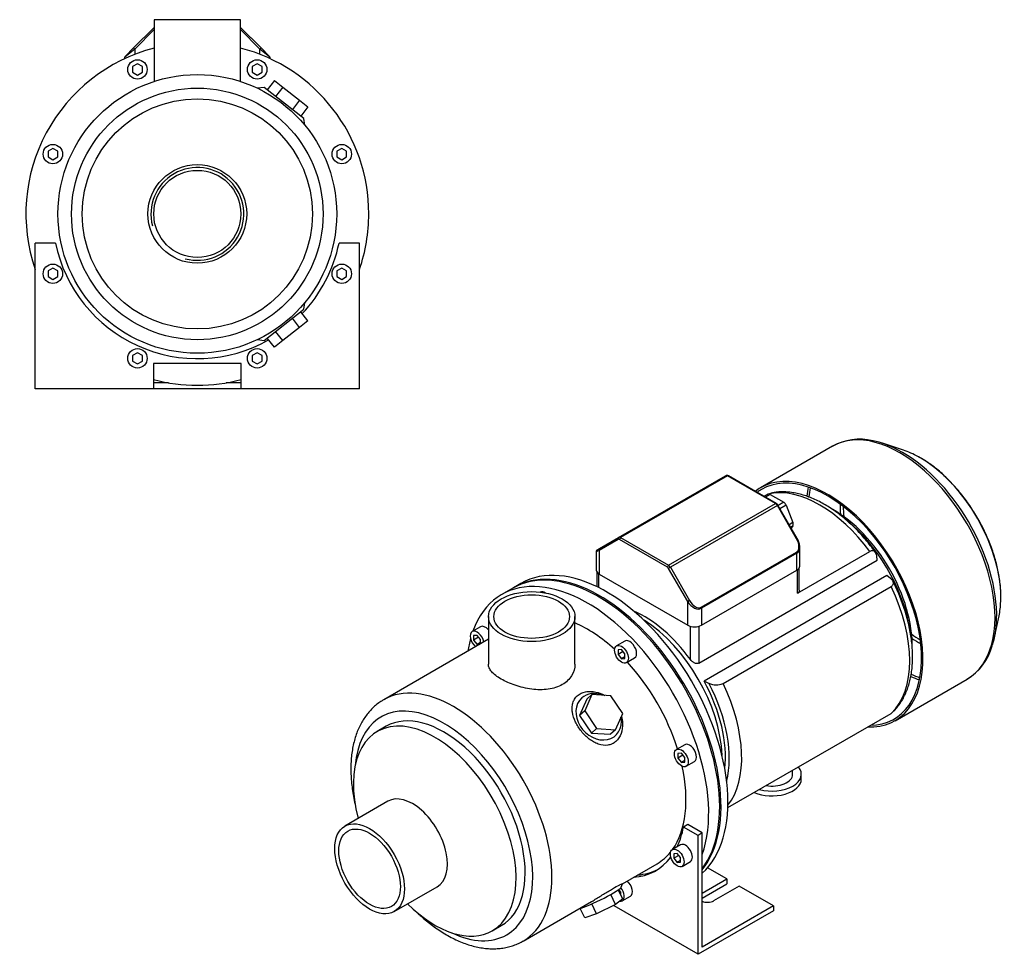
# Model space of a CAD drawing. Header units: millimetres. Extents: x 185 to 1175, y 16 to 771.
# Tile 2 of 2: x 668 to 1175, y 16 to 497. Entities that reach past the tile are written whole.
import ezdxf

# ---------------------------------------------------------------- set-up
doc = ezdxf.new("R2010")
doc.units = ezdxf.units.MM
for name, color, linetype in [('BASETTA_MEC_71_T', 7, 'Continuous'), ('CARCASSA_MEC_71-', 7, 'Continuous'), ('COPRIVENTOLA_MEC', 7, 'Continuous'), ('CORPO_MH_9_[2-3]', 7, 'Continuous'), ('FLANGIA_MOTORE_T', 7, 'Continuous'), ('PIEDINO_MEC_71_I', 7, 'Continuous'), ('STAFFA_3-5-9_INT', 7, 'Continuous'), ('螺栓_：_六角头_-_M20.0', 7, 'Continuous')]:
    doc.layers.add(name, color=color, linetype=linetype)

# ---------------------------------------------------------------- blocks, each defined once
blk = doc.blocks.new('SE')
at = {"layer": 'BASETTA_MEC_71_T', "color": 7, "linetype": 'Continuous'}
for p, q in [((976.31, 230.72), (1031.39, 262.52)), ((1032.39, 262.42), (977.31, 230.62)), ((1057.03, 248.2), (1032.39, 262.42)), ((1057.43, 248.24), (1032.79, 262.46)), ((1001.95, 216.39), (1057.03, 248.2)), ((1058.03, 247.14), (1002.95, 215.34)), ((1058.33, 247.31), (1058.03, 247.14)), ((1067.92, 230.02), (1058.03, 247.14)), ((1068.21, 230.19), (1058.33, 247.31)), ((976.15, 229.7), (966.26, 223.99)), ((966.43, 225.01), (976.31, 230.72)), ((1001.38, 215.41), (976.75, 229.64)), ((977.31, 230.62), (1001.95, 216.39)), ((1067.92, 230.02), (1068.21, 230.19)), ((964.8, 223.61), (964.8, 213.89)), ((965.2, 224.3), (966.43, 225.01)), ((966.26, 223.99), (966.26, 211.85)), ((1018.77, 194.79), (1067.92, 223.16)), ((1069.55, 215.93), (1069.55, 225.65)), ((1068.08, 222.6), (1018.94, 194.23)), ((1068.08, 213.89), (1068.08, 222.6)), ((1002.95, 215.34), (1001.98, 214.78)), ((1011.87, 197.66), (1001.98, 214.78)), ((1002.95, 215.34), (1012.83, 198.22)), ((1018.94, 185.52), (1068.08, 213.89)), ((966.26, 211.85), (1011.87, 185.52)), ((1012.83, 198.22), (1011.87, 197.66)), ((1011.87, 185.52), (1011.87, 197.66)), ((1018.94, 194.23), (1018.94, 185.52))]:
    blk.add_line(p, q, dxfattribs=at)
for centre, radius, start, end in [((1032.04, 261.3), 1.38, 57.1591, 117.979), ((1056.1, 246.05), 2.56, 29.3779, 58.5192), ((1060.02, 225.29), 9.54, 5.3585, 30.8698), ((965.6, 223.61), 0.8, 120, 177.7538)]:
    blk.add_arc(centre, radius, start, end, dxfattribs=at)
for centre, major_axis, ratio, start_param, end_param in [((1032.39, 260.79), (1, -1.73), 0.57735, 2.356194, 3.141593), ((1032.39, 261.77), (-0.4, -0.693), 0.57735, 3.141593, 3.926991), ((1057.03, 247.54), (-0.4, -0.693), 0.57735, 3.157534, 3.926991), ((1057.03, 246.56), (1, -1.73), 0.57735, 1.570796, 2.356194), ((976.71, 230.02), (-0.4, 0.693), 0.816497, 0, 1.570796), ((976.75, 228.66), (0.6, -1.04), 0.57735, 2.356194, 3.141593), ((977.31, 228.98), (-1, 1.73), 0.57735, 5.497787, 6.283185), ((977.31, 229.96), (0.4, 0.693), 0.57735, 0.785398, 2.356194), ((1064.95, 228.3), (2.97, -5.14), 0.57735, 0, 1.570796), ((969.8, 226.03), (5, 2.44), 0.074688, 3.102376, 3.890534), ((966.83, 224.32), (0.4, -0.693), 0.816497, 3.141593, 4.712389), ((1067.52, 222.93), (-0.4, 0.693), 0.57735, 3.926991, 4.712389), ((1064.55, 228.07), (-3.71, 5.36), 0.624963, 3.090017, 3.875415), ((1064.55, 228.07), (-3.71, 5.36), 0.624963, 3.875415, 3.964846), ((969.8, 213.89), (5, 0), 0.57735, 3.141593, 3.926991), ((1001.95, 215.74), (0.4, 0.693), 0.57735, 0.785398, 2.356194), ((1001.38, 214.43), (0.6, -1.04), 0.57735, 1.570796, 2.356194), ((1001.95, 214.76), (-1, 1.73), 0.57735, 4.712389, 5.497787), ((1064.55, 215.93), (-5, 0), 0.57735, 2.356194, 3.141593), ((1015.8, 199.93), (-2.97, 5.14), 0.57735, 1.570796, 3.141593), ((1015.4, 199.7), (3.71, -5.36), 0.624963, 4.660813, 6.231609), ((1018.37, 194.56), (-0.4, 0.693), 0.57735, 3.926991, 4.712389), ((1015.4, 187.56), (5, 0), 0.57735, 3.926991, 5.497787)]:
    blk.add_ellipse(centre, major_axis=major_axis, ratio=ratio, start_param=start_param, end_param=end_param, dxfattribs=at)
at = {"layer": 'CARCASSA_MEC_71-', "color": 7, "linetype": 'Continuous'}
for p, q in [((1053.67, 253.04), (1054.05, 253.26)), ((1068.44, 201.96), (1105.67, 223.46)), ((1017.53, 166.01), (1109.45, 219.08)), ((1109.45, 219.08), (1109.15, 221.34)), ((965.03, 213.02), (965.03, 205.38)), ((1068.44, 201.96), (1068.44, 214.12)), ((1069.32, 203.67), (1069.32, 215.06)), ((965.91, 212.08), (965.91, 204.95)), ((1114.31, 211.09), (1020.26, 156.79)), ((1116.25, 209.62), (1114.31, 211.09)), ((1030.05, 155.5), (1116.54, 205.44)), ((1013.28, 167.81), (1013.28, 184.95)), ((1017.53, 184.95), (1017.53, 166.01)), ((1032.5, 91.6), (1116.54, 140.12))]:
    blk.add_line(p, q, dxfattribs=at)
for centre, radius, start, end in [((1384.51, 975.65), 896.22, 246.01969, 246.19709), ((1026.6, 163.57), 8.77, 244.2802, 293.1217)]:
    blk.add_arc(centre, radius, start, end, dxfattribs=at)
for centre, major_axis, start_param, end_param in [((1079.86, 193.95), (-32.75, 56.72), 4.906715, 6.08886), ((1087.18, 198.17), (-28.5, 49.36), 3.910522, 5.513979), ((1085.41, 197.15), (-29.5, 51.1), 4.139457, 5.318885), ((1079.86, 193.95), (32.75, -56.72), 0.12847, 1.442326), ((989.59, 141.84), (-29.5, 51.1), 4.89396, 5.628445), ((987.83, 140.81), (-29.5, 51.1), 3.963975, 5.460802), ((989.59, 141.84), (29.5, -51.1), 0.654741, 1.53039), ((989.89, 142.01), (30.68, -53.15), 0.533232, 1.495358), ((993.37, 144.02), (32.75, -56.72), 0.222172, 1.442326)]:
    blk.add_ellipse(centre, major_axis=major_axis, ratio=0.57735, start_param=start_param, end_param=end_param, dxfattribs=at)
for points, knots in [([(1054.05, 253.26), (1054.28, 253.39), (1054.51, 253.49), (1054.81, 253.58), (1054.9, 253.61), (1054.98, 253.62)], [0, 0, 0, 0, 0.125, 0.125, 0.1734531, 0.1734531, 0.1734531, 0.1734531]), ([(1108.55, 223.04), (1108.5, 223.11), (1107.72, 224.22), (1105.97, 226.52), (1103.44, 229.63), (1100.78, 232.64), (1098.04, 235.49), (1095.23, 238.17), (1092.35, 240.69), (1089.42, 243.02), (1086.44, 245.15), (1083.43, 247.09), (1080.39, 248.81), (1077.34, 250.31), (1074.29, 251.57), (1071.25, 252.6), (1068.23, 253.38), (1065.26, 253.91), (1062.33, 254.18), (1059.5, 254.2), (1056.99, 254), (1055.62, 253.72), (1054.98, 253.59)], [0, 0, 0, 0, 0.002783, 0.056143, 0.109538, 0.162977, 0.216468, 0.270022, 0.323645, 0.377344, 0.431121, 0.484973, 0.538891, 0.592855, 0.646816, 0.700713, 0.754462, 0.807965, 0.861111, 0.913792, 0.965929, 1, 1, 1, 1]), ([(1109.15, 221.34), (1109.09, 221.83), (1108.97, 222.26), (1108.7, 222.82), (1108.59, 222.99), (1108.35, 223.3), (1108.22, 223.43), (1107.91, 223.64), (1107.75, 223.73), (1107.39, 223.84), (1107.19, 223.87), (1106.79, 223.86), (1106.57, 223.83), (1106.13, 223.69), (1105.9, 223.59), (1105.67, 223.46)], [0, 0, 0, 0, 0.25, 0.25, 0.375, 0.375, 0.5, 0.5, 0.625, 0.625, 0.75, 0.75, 0.875, 0.875, 1, 1, 1, 1]), ([(1116.54, 205.44), (1116.77, 205.57), (1116.98, 205.72), (1117.31, 206.05), (1117.45, 206.23), (1117.65, 206.59), (1117.71, 206.78), (1117.77, 207.16), (1117.77, 207.35), (1117.71, 207.73), (1117.65, 207.92), (1117.49, 208.28), (1117.38, 208.46), (1117.12, 208.81), (1116.98, 208.98), (1116.64, 209.31), (1116.46, 209.47), (1116.25, 209.62)], [0, 0, 0, 0, 0.125, 0.125, 0.25, 0.25, 0.375, 0.375, 0.5, 0.5, 0.625, 0.625, 0.75, 0.75, 0.875, 0.875, 1, 1, 1, 1]), ([(1117.05, 140.52), (1117.46, 140.88), (1118.4, 141.73), (1119.92, 143.48), (1121.49, 145.63), (1122.91, 148), (1124.16, 150.55), (1125.22, 153.28), (1126.1, 156.19), (1126.79, 159.24), (1127.28, 162.44), (1127.58, 165.77), (1127.68, 169.21), (1127.58, 172.75), (1127.29, 176.37), (1126.8, 180.05), (1126.13, 183.79), (1125.28, 187.55), (1124.24, 191.35), (1123.03, 195.14), (1121.65, 198.94), (1120.12, 202.68), (1118.68, 205.87), (1117.82, 207.58), (1117.48, 208.24)], [0, 0, 0, 0, 0.02568, 0.07088, 0.11643, 0.162421, 0.208893, 0.255838, 0.303208, 0.350925, 0.398901, 0.447051, 0.495301, 0.543592, 0.591873, 0.640121, 0.688323, 0.736474, 0.784572, 0.832622, 0.880629, 0.9286, 0.976544, 1, 1, 1, 1]), ([(1069.32, 203.66), (1069.32, 203.51), (1069.3, 203.37), (1069.25, 203.05), (1069.2, 202.88), (1069.05, 202.56), (1068.96, 202.42), (1068.73, 202.16), (1068.59, 202.05), (1068.44, 201.96)], [0.5263489, 0.5263489, 0.5263489, 0.5263489, 0.625, 0.625, 0.75, 0.75, 0.875, 0.875, 1, 1, 1, 1]), ([(1017.53, 166.01), (1017.37, 165.92), (1017.2, 165.85), (1016.83, 165.78), (1016.64, 165.77), (1016.24, 165.8), (1016.04, 165.84), (1015.65, 165.95), (1015.45, 166.03), (1015.06, 166.22), (1014.88, 166.33), (1014.51, 166.57), (1014.34, 166.7), (1013.84, 167.13), (1013.54, 167.46), (1013.28, 167.81)], [0, 0, 0, 0, 0.125, 0.125, 0.25, 0.25, 0.375, 0.375, 0.5, 0.5, 0.625, 0.625, 0.75, 0.75, 1, 1, 1, 1])]:
    blk.add_open_spline(points, degree=3, knots=knots, dxfattribs=at)
blk.add_open_spline([(1117.1, 140.52), (1116.94, 140.38), (1116.75, 140.24), (1116.54, 140.12)], degree=3, dxfattribs=at)
at = {"layer": 'COPRIVENTOLA_MEC', "color": 7, "linetype": 'Continuous'}
for p, q in [((1122.88, 275.67), (1112.19, 279.18)), ((1086.48, 277.73), (1049.37, 256.31)), ((1169.84, 179.33), (1172.14, 190.35)), ((1118.62, 136.36), (1155.73, 157.79))]:
    blk.add_line(p, q, dxfattribs=at)
for centre, radius, start, end in [((1100.41, 252.53), 28.76, 76.5389, 119.409), ((1140.7, 182.62), 28.99, 300.9256, 344.5783)]:
    blk.add_arc(centre, radius, start, end, dxfattribs=at)
for centre, major_axis, start_param, end_param in [((1121.1, 217.76), (34.63, -59.97), 0, 3.141593), ((1122.4, 218.51), (-34.32, 59.44), 5.549144, 5.814421), ((1122.4, 218.51), (-34.32, 59.44), 3.894172, 5.549144), ((1131.6, 223.82), (29.32, -50.78), -3.903529, -3.715101), ((1131.6, 223.82), (29.32, -50.78), 0.741383, 2.379657), ((1083.99, 196.34), (-34.62, 59.97), 2.787766, 6.283185), ((1083.99, 196.34), (-34.12, 59.11), 2.829842, 6.283185), ((1083.99, 196.34), (-34.62, 59.97), 0, 0.082197), ((1083.99, 196.34), (-34.12, 59.11), 0, 0.069709), ((1121.1, 217.76), (-34.12, 59.11), 0.574885, 0.668933), ((1121.96, 218.26), (33.92, -58.75), 3.729094, 3.822725), ((1131.17, 223.57), (-28.92, 50.1), 0.76893, 0.878976), ((1131.72, 223.89), (28.13, -48.72), 3.930223, 4.041802), ((1131.6, 223.82), (29.32, -50.78), 0.573508, 0.741383), ((1122.4, 218.51), (-34.32, 59.44), 3.624077, 3.894172), ((1131.72, 223.89), (28.13, -48.72), -0.900209, -0.78863), ((1131.17, 223.57), (-28.92, 50.1), -4.020569, -3.910523), ((1121.1, 217.76), (-34.12, 59.11), -3.809738, -3.716477), ((1121.96, 218.26), (33.92, -58.75), -0.681711, -0.587501)]:
    blk.add_ellipse(centre, major_axis=major_axis, ratio=0.57735, start_param=start_param, end_param=end_param, dxfattribs=at)
blk.add_open_spline([(1173.04, 198), (1173.05, 198.15), (1173.12, 199.28), (1173.09, 201.71), (1172.92, 205.05), (1172.53, 208.51), (1171.97, 212.02), (1171.22, 215.58), (1170.29, 219.17), (1169.19, 222.78), (1167.92, 226.38), (1166.48, 229.97), (1164.89, 233.53), (1163.14, 237.04), (1161.26, 240.49), (1159.24, 243.86), (1157.09, 247.15), (1154.83, 250.33), (1152.46, 253.39), (1149.99, 256.33), (1147.44, 259.11), (1144.81, 261.74), (1142.12, 264.21), (1139.37, 266.49), (1136.57, 268.59), (1133.77, 270.45), (1131.78, 271.68), (1130.85, 272.15), (1130.83, 272.16)], degree=3, knots=[0, 0, 0, 0, 0.005404, 0.046912, 0.088424, 0.129919, 0.171389, 0.212827, 0.254233, 0.29561, 0.33696, 0.378288, 0.419598, 0.460896, 0.502187, 0.543476, 0.58477, 0.626071, 0.667386, 0.70872, 0.75008, 0.791469, 0.832894, 0.874357, 0.915863, 0.957411, 0.998997, 1, 1, 1, 1], dxfattribs=at)
at = {"layer": 'CORPO_MH_9_[2-3]', "color": 7, "linetype": 'Continuous'}
for p, q in [((921.78, 204.59), (916.12, 201.32)), ((909.29, 189.97), (909.29, 165.47)), ((953.79, 165.47), (953.79, 189.97)), ((905.16, 184.74), (900.92, 182.29)), ((909.29, 178.32), (855.36, 147.19)), ((903.42, 180.32), (901.65, 180.16)), ((901.65, 180.16), (901.65, 177.8)), ((904.24, 179.3), (901.65, 177.8)), ((901.65, 177.8), (903.42, 175.6)), ((905.19, 178.12), (903.42, 180.32)), ((905.19, 175.95), (905.19, 178.12)), ((905.19, 176.62), (903.42, 175.6)), ((903.42, 175.6), (904.79, 175.72)), ((979.53, 177.37), (975.29, 174.92)), ((977.79, 172.95), (976.02, 172.79)), ((976.02, 172.79), (976.02, 170.43)), ((979.56, 170.75), (977.79, 172.95)), ((978.61, 171.93), (976.02, 170.43)), ((976.02, 170.43), (977.79, 168.23)), ((979.56, 169.26), (977.79, 168.23)), ((977.79, 168.23), (979.56, 168.39)), ((979.56, 168.39), (979.56, 170.75)), ((980.29, 166.26), (984.53, 168.71)), ((959.89, 147.46), (956.23, 139.06)), ((962.5, 149.81), (958.84, 141.41)), ((962.5, 149.81), (959.89, 147.46)), ((972.28, 149.17), (962.5, 149.81)), ((978.39, 140.13), (972.28, 149.17)), ((958.84, 141.41), (956.23, 139.06)), ((956.23, 139.06), (962.34, 130.02)), ((958.84, 141.41), (964.95, 132.37)), ((974.73, 131.73), (978.39, 140.13)), ((856.66, 133.5), (852.03, 130.83)), ((964.95, 132.37), (962.34, 130.02)), ((964.95, 132.37), (974.73, 131.73)), ((962.34, 130.02), (972.11, 129.37)), ((974.73, 131.73), (972.11, 129.37)), ((1010.34, 124.01), (1006.1, 121.56)), ((1008.6, 119.59), (1006.83, 119.43)), ((1006.83, 119.43), (1006.83, 117.08)), ((1009.42, 118.57), (1006.83, 117.08)), ((1006.83, 117.08), (1008.6, 114.88)), ((1010.36, 117.39), (1008.6, 119.59)), ((1010.36, 115.04), (1010.36, 117.39)), ((1010.36, 115.9), (1008.6, 114.88)), ((1008.6, 114.88), (1010.36, 115.04)), ((1011.1, 112.9), (1015.34, 115.35)), ((857.52, 94.91), (835.4, 82.14)), ((978.3, 52.46), (996.12, 62.76)), ((860.8, 38.15), (882.92, 50.92)), ((977.69, 50.67), (978.32, 52.46)), ((974.73, 41.74), (972.22, 46.89)), ((978.39, 44.63), (976.13, 49.27)), ((927.11, 22.91), (962.34, 43.25)), ((964.95, 36.87), (962.44, 42.04)), ((974.73, 41.74), (964.95, 36.87)), ((978.39, 44.63), (974.73, 41.74)), ((958.84, 34.88), (956.49, 39.71)), ((964.95, 36.87), (958.84, 34.88)), ((911.28, 28.2), (915.91, 30.88))]:
    blk.add_line(p, q, dxfattribs=at)
for centre, major_axis, ratio, start_param, end_param in [((960.25, 124.89), (44.13, -76.43), 0.57735, 0.45581, 3.593987), ((965.91, 128.16), (44.13, -76.43), 0.57735, 0.241164, 3.141593), ((938.47, 198.19), (2.5, -4.33), 0.57735, 2.288708, 3.141593), ((903.42, 177.96), (-2.5, 4.33), 0.57735, 4.160308, 6.283185), ((907.66, 180.41), (2.5, -4.33), 0.57735, 1.876836, 3.141593), ((960.25, 124.89), (35.88, -62.14), 0.57735, 2.076031, 2.48384), ((960.25, 124.89), (44.13, -76.43), 0.57735, 3.660226, 3.763049), ((903.42, 177.96), (-2.5, 4.33), 0.57735, 0, 2.122878), ((982.03, 173.04), (2.5, -4.33), 0.57735, 0, 3.141593), ((960.25, 124.89), (35.88, -62.14), 0.57735, 1.202887, 1.938706), ((891.24, 85.05), (-35.88, 62.14), 0.57735, 3.142961, 6.283185), ((891.24, 85.05), (-35.88, 62.14), 0.57735, 0, 0.00123), ((966, 138.42), (-8.7, 9.66), 0.810411, 0, 4.056698), ((966, 138.42), (-8.7, 9.66), 0.810411, 5.253429, 6.283185), ((886.29, 82.19), (32.38, -56.08), 0.57735, 0, 3.835482), ((886.29, 82.19), (29.63, -51.31), 0.57735, 0, 3.141593), ((881.65, 79.51), (29.62, -51.31), 0.57735, 0, 4.269345), ((1012.84, 119.68), (2.5, -4.33), 0.57735, 0, 3.141593), ((960.25, 124.89), (35.88, -62.14), 0.57735, 0.25816, 1.065562), ((870.22, 72.91), (12.7, -22), 0.57735, 0, 3.141593), ((960.25, 124.89), (35.88, -62.14), 0.57735, 0, 0.21901), ((966, 45.12), (11.69, 5.69), 0.099506, 3.627919, 6.183016), ((881.65, 79.51), (29.62, -51.31), 0.57735, 5.155433, 6.283185), ((886.29, 82.19), (32.38, -56.08), 0.57735, 5.589296, 6.283185)]:
    blk.add_ellipse(centre, major_axis=major_axis, ratio=ratio, start_param=start_param, end_param=end_param, dxfattribs=at)
for centre, major_axis in [((931.54, 189.97), (-22.25, 0)), ((931.54, 189.97), (-19.48, 0)), ((977.79, 170.59), (-2.5, 4.33)), ((1008.6, 117.23), (-2.5, 4.33)), ((848.1, 60.14), (12.7, -22)), ((848.1, 60.14), (-11.21, 19.42))]:
    blk.add_ellipse(centre, major_axis=major_axis, ratio=0.57735, dxfattribs=at)
for points, knots in [([(953.79, 165.47), (953.79, 165.47), (953.79, 165.47), (953.79, 163.43), (953.22, 161.37), (951.56, 158.65), (950.87, 157.78), (949.24, 156.22), (948.32, 155.53), (946.25, 154.34), (945.1, 153.83), (942.67, 153.05), (941.39, 152.76), (937.33, 152.2), (934.44, 152.25), (930.09, 152.82), (928.66, 153.08), (925.82, 153.75), (924.4, 154.16), (921.72, 155.06), (920.43, 155.56), (917.99, 156.64), (916.85, 157.22), (913.75, 159), (912.09, 160.29), (910.42, 162.23), (909.99, 162.88), (909.43, 164.18), (909.29, 164.82), (909.29, 165.47), (909.29, 165.48), (909.29, 165.48)], [0.1249711, 0.1249711, 0.1249711, 0.1249711, 0.125, 0.125, 0.1875, 0.1875, 0.21875, 0.21875, 0.25, 0.25, 0.28125, 0.28125, 0.3125, 0.3125, 0.375, 0.375, 0.40625, 0.40625, 0.4375, 0.4375, 0.46875, 0.46875, 0.5, 0.5, 0.5625, 0.5625, 0.59375, 0.59375, 0.625, 0.625, 0.6250739, 0.6250739, 0.6250739, 0.6250739]), ([(855.32, 147.13), (855.02, 146.96), (854.01, 146.41), (852.21, 145.12), (850.12, 143.37), (848.17, 141.38), (846.39, 139.2), (844.77, 136.82), (843.32, 134.26), (842.04, 131.5), (840.95, 128.57), (840.05, 125.47), (839.34, 122.21), (838.84, 118.82), (838.53, 115.29), (838.42, 111.66), (838.51, 107.93), (838.8, 104.13), (839.28, 100.26), (839.95, 96.34), (840.53, 93.7), (840.85, 92.37), (840.85, 92.36)], [0, 0, 0, 0, 0.0063201, 0.0244545, 0.0425906, 0.060793, 0.0791226, 0.0976282, 0.116343, 0.1352814, 0.1544389, 0.1737942, 0.1933143, 0.2129602, 0.2326928, 0.2524774, 0.2722861, 0.292094, 0.3118873, 0.331659, 0.3514055, 0.3515305, 0.3515305, 0.3515305, 0.3515305]), ([(974.87, 125.7), (974.27, 125.17), (973.61, 124.74), (972.21, 124.09), (971.45, 123.87), (969.11, 123.54), (967.46, 123.76), (965.03, 124.61), (964.23, 124.98), (962.67, 125.85), (961.91, 126.35), (959.68, 128.06), (958.33, 129.4), (955.93, 132.42), (954.92, 134.02), (953.34, 137.38), (952.8, 139.07), (952.42, 141.58), (952.37, 142.39), (952.43, 143.96), (952.54, 144.74), (952.94, 146.2), (953.23, 146.88), (953.99, 148.14), (954.47, 148.73), (956.15, 150.24), (957.64, 150.94), (960.13, 151.42), (961.02, 151.49), (962.8, 151.44), (963.7, 151.33), (966.19, 150.79), (967.74, 150.2), (969.19, 149.4)], [0, 0, 0, 0, 0.03125, 0.03125, 0.0625, 0.0625, 0.125, 0.125, 0.15625, 0.15625, 0.1875, 0.1875, 0.25, 0.25, 0.3125, 0.3125, 0.375, 0.375, 0.40625, 0.40625, 0.4375, 0.4375, 0.46875, 0.46875, 0.5, 0.5, 0.5625, 0.5625, 0.59375, 0.59375, 0.625, 0.625, 0.6792325, 0.6792325, 0.6792325, 0.6792325]), ([(977.77, 138.58), (978.08, 137.42), (978.27, 136.23), (978.39, 133.25), (978.14, 131.43), (976.99, 128.22), (976.07, 126.77), (974.87, 125.7)], [0.8346005, 0.8346005, 0.8346005, 0.8346005, 0.875, 0.875, 0.9375, 0.9375, 1, 1, 1, 1]), ([(962.33, 43.25), (962.4, 43.29), (962.47, 43.33), (963.31, 43.81), (964.09, 44.28), (965.68, 45.26), (966.5, 45.76), (968.12, 46.78), (968.92, 47.29), (970.5, 48.27), (971.3, 48.75), (973.51, 50.09), (974.84, 50.84), (976.38, 51.63), (976.82, 51.85), (977.53, 52.18), (977.8, 52.3), (978.23, 52.47), (978.33, 52.5), (978.33, 52.49)], [0.3721818, 0.3721818, 0.3721818, 0.3721818, 0.375, 0.375, 0.40625, 0.40625, 0.4375, 0.4375, 0.46875, 0.46875, 0.5, 0.5, 0.5625, 0.5625, 0.59375, 0.59375, 0.625, 0.625, 0.6619883, 0.6619883, 0.6619883, 0.6619883]), ([(873.16, 37.02), (873.82, 36.41), (875.49, 34.91), (878.2, 32.63), (881.31, 30.26), (884.46, 28.09), (887.65, 26.13), (890.87, 24.38), (894.11, 22.86), (897.35, 21.57), (900.57, 20.53), (903.78, 19.74), (906.94, 19.21), (910.05, 18.94), (913.09, 18.92), (916.04, 19.17), (918.88, 19.67), (921.62, 20.42), (924.19, 21.4), (926.09, 22.3), (926.98, 22.85), (927.16, 22.96)], [0.652862, 0.652862, 0.652862, 0.652862, 0.6659813, 0.685757, 0.7055673, 0.7254124, 0.7452894, 0.7651918, 0.7851071, 0.80501, 0.8248716, 0.8446546, 0.8643159, 0.8838107, 0.903099, 0.9221536, 0.9409653, 0.9595466, 0.9779307, 0.996168, 1, 1, 1, 1])]:
    blk.add_open_spline(points, degree=3, knots=knots, dxfattribs=at)
at = {"layer": 'FLANGIA_MOTORE_T', "color": 7, "linetype": 'Continuous'}
blk.add_line((926.02, 207.04), (922.49, 204.99), dxfattribs=at)
for centre, major_axis, start_param, end_param in [((966.61, 128.57), (44.12, -76.43), 0.219659, 3.149605), ((970.15, 130.61), (44.12, -76.43), 0.121401, 3.141593), ((987.83, 140.81), (29.5, -51.1), 0.822383, 2.31921)]:
    blk.add_ellipse(centre, major_axis=major_axis, ratio=0.57735, start_param=start_param, end_param=end_param, dxfattribs=at)
at = {"layer": 'PIEDINO_MEC_71_I', "color": 7, "linetype": 'Continuous'}
for p, q in [((1065.86, 108.77), (1065.86, 110.86)), ((1070.36, 106.32), (1070.36, 108.77))]:
    blk.add_line(p, q, dxfattribs=at)
for centre, major_axis, start_param, end_param in [((1055.36, 108.77), (-15, 0), 1.11589, 3.596499), ((1055.36, 108.77), (-10.5, 0), 1.267433, 3.141593), ((1055.36, 106.32), (-15, 0), 0.91023, 3.141593)]:
    blk.add_ellipse(centre, major_axis=major_axis, ratio=0.57735, start_param=start_param, end_param=end_param, dxfattribs=at)
at = {"layer": 'STAFFA_3-5-9_INT', "color": 7, "linetype": 'Continuous'}
for p, q in [((1011.85, 82.85), (1009.73, 81.63)), ((1017.17, 77.33), (1009.73, 81.63)), ((1019.29, 78.56), (1011.85, 82.85)), ((1019.29, 78.56), (1017.17, 77.33)), ((1017.17, 16.09), (1017.17, 77.33)), ((1019.29, 19.77), (1019.29, 78.56)), ((1008.22, 72.48), (1003.98, 70.03)), ((1006.48, 68.06), (1004.71, 67.9)), ((1004.71, 67.9), (1004.71, 65.55)), ((1007.3, 67.04), (1004.71, 65.55)), ((1008.24, 65.86), (1006.48, 68.06)), ((1004.71, 65.55), (1006.48, 63.35)), ((1008.24, 64.37), (1006.48, 63.35)), ((1006.48, 63.35), (1008.24, 63.5)), ((1008.24, 63.5), (1008.24, 65.86)), ((1008.98, 61.37), (1013.22, 63.82)), ((1032.02, 54.88), (1022.05, 60.64)), ((1019.29, 47.53), (1032.02, 54.88)), ((1019.29, 45.08), (1032.02, 52.43)), ((1038.39, 51.2), (1025.23, 43.61)), ((1032.02, 54.88), (1032.02, 52.43)), ((1056.06, 41), (1038.39, 51.2)), ((976.49, 49.25), (976.21, 49.09)), ((977.44, 48.08), (976.35, 49.43)), ((977.44, 46.58), (977.44, 48.08)), ((977.44, 46.58), (977.44, 46.58)), ((978.17, 43.59), (982.41, 46.04)), ((974.04, 41), (974.04, 41.4)), ((1017.17, 16.09), (974.04, 41)), ((1056.06, 41), (1019.29, 19.77)), ((1056.06, 41), (1056.06, 38.55)), ((1056.06, 38.55), (1017.17, 16.09))]:
    blk.add_line(p, q, dxfattribs=at)
for centre, major_axis, start_param, end_param in [((958.13, 123.67), (-37.25, 64.52), 3.514775, 3.724263), ((1010.72, 68.15), (-2.5, 4.33), 3.141593, 6.283185), ((958.13, 123.67), (-37.25, 64.52), 2.869041, 3.382098), ((960.25, 124.89), (-37.25, 64.52), 2.869041, 3.113115), ((979.91, 50.37), (-2.5, 4.33), 3.141593, 5.26447), ((975.67, 47.92), (2.5, -4.33), 0, 1.815566), ((975.67, 47.92), (2.5, -4.33), 5.830585, 6.283185), ((1022.05, 45.45), (4.5, 0), 4.052757, 5.497787)]:
    blk.add_ellipse(centre, major_axis=major_axis, ratio=0.57735, start_param=start_param, end_param=end_param, dxfattribs=at)
blk.add_ellipse((1006.48, 65.7), major_axis=(2.5, -4.33), ratio=0.57735, dxfattribs=at)
at = {"layer": '螺栓_：_六角头_-_M20.0', "color": 7, "linetype": 'Continuous'}
for p, q in [((1053.35, 252.95), (1051.31, 251.77)), ((1054.35, 252.85), (1051.9, 251.43)), ((1054.35, 252.85), (1061.29, 248.84)), ((1061.29, 248.84), (1058.4, 247.17)), ((1062.52, 247.32), (1059.37, 245.5)), ((1062.52, 247.32), (1065.99, 238.37)), ((1065.99, 238.37), (1064.11, 237.29)), ((1065.99, 236.74), (1064.82, 236.07)), ((1065.99, 236.74), (1065.13, 235.52))]:
    blk.add_line(p, q, dxfattribs=at)
for centre, major_axis, start_param, end_param in [((1054.35, 251.21), (1, -1.73), 2.356194, 3.141593), ((1061.29, 247.21), (-1, 1.73), 4.45059, 5.497787), ((1064.76, 238.26), (1, -1.73), 0.261799, 1.308997)]:
    blk.add_ellipse(centre, major_axis=major_axis, ratio=0.57735, start_param=start_param, end_param=end_param, dxfattribs=at)
blk = doc.blocks.new('SE4')
at = {"layer": 'BASETTA_MEC_71_T', "color": 7, "linetype": 'Continuous'}
for p, q in [((726.6, 482.73), (737.17, 493.3)), ((737.17, 492.17), (727.17, 482.17)), ((781.67, 493.3), (792.24, 482.73)), ((791.67, 482.17), (781.67, 492.17)), ((727.17, 482.17), (722.17, 477.97)), ((722.4, 478.53), (726.6, 482.73)), ((727.17, 482.17), (726.6, 482.73)), ((727.17, 482.17), (727.17, 479.44)), ((792.24, 482.73), (791.67, 482.17)), ((791.67, 479.44), (791.67, 482.17)), ((796.67, 477.97), (791.67, 482.17)), ((792.24, 482.73), (796.44, 478.53)), ((722.17, 477.3), (722.17, 477.97)), ((796.67, 477.97), (796.67, 477.3))]:
    blk.add_line(p, q, dxfattribs=at)
for centre, start, end in [((722.97, 477.97), 135, 180), ((795.87, 477.97), 0, 45)]:
    blk.add_arc(centre, 0.8, start, end, dxfattribs=at)
at = {"layer": 'CORPO_MH_9_[2-3]', "color": 7, "linetype": 'Continuous'}
for p, q in [((781.67, 497.3), (737.17, 497.3)), ((737.17, 497.3), (737.17, 465.51)), ((781.67, 465.51), (781.67, 497.3)), ((728.61, 474.56), (726.11, 473.11)), ((726.11, 473.11), (726.11, 470.23)), ((731.11, 473.11), (728.61, 474.56)), ((731.11, 470.23), (731.11, 473.11)), ((790.23, 474.56), (787.73, 473.11)), ((787.73, 473.11), (787.73, 470.23)), ((792.73, 473.11), (790.23, 474.56)), ((792.73, 470.23), (792.73, 473.11)), ((726.11, 470.23), (728.61, 468.78)), ((728.61, 468.78), (731.11, 470.23)), ((787.73, 470.23), (790.23, 468.78)), ((790.23, 468.78), (792.73, 470.23)), ((793.81, 462.43), (790.45, 462.02)), ((814.3, 446.42), (793.81, 462.43)), ((799.1, 465.91), (795.41, 461.18)), ((799.1, 465.91), (803.43, 462.53)), ((803.43, 462.53), (799.73, 457.8)), ((803.43, 462.53), (812.07, 455.78)), ((812.07, 455.78), (808.38, 451.05)), ((812.07, 455.78), (816.39, 452.4)), ((816.39, 452.4), (812.7, 447.67)), ((814.72, 443.03), (814.3, 446.42)), ((685.05, 430.99), (682.55, 429.55)), ((687.55, 429.55), (685.05, 430.99)), ((833.79, 430.99), (831.29, 429.55)), ((836.29, 429.55), (833.79, 430.99)), ((682.55, 429.55), (682.55, 426.66)), ((682.55, 426.66), (685.05, 425.22)), ((685.05, 425.22), (687.55, 426.66)), ((687.55, 426.66), (687.55, 429.55)), ((831.29, 429.55), (831.29, 426.66)), ((831.29, 426.66), (833.79, 425.22)), ((833.79, 425.22), (836.29, 426.66)), ((836.29, 426.66), (836.29, 429.55)), ((814.3, 348.17), (814.71, 351.53)), ((793.81, 332.16), (814.3, 348.17)), ((816.39, 342.19), (812.7, 346.92)), ((812.07, 338.81), (808.38, 343.54)), ((816.39, 342.19), (812.07, 338.81)), ((803.43, 332.06), (799.73, 336.79)), ((812.07, 338.81), (803.43, 332.06)), ((790.42, 332.58), (793.81, 332.16)), ((799.1, 328.68), (795.41, 333.41)), ((803.43, 332.06), (799.1, 328.68))]:
    blk.add_line(p, q, dxfattribs=at)
for centre, radius in [((728.61, 471.67), 5), ((790.23, 471.67), 5), ((759.42, 397.3), 71.75), ((759.42, 397.3), 64.75), ((759.42, 397.3), 59.25), ((685.05, 428.1), 5), ((833.79, 428.1), 5), ((759.42, 397.3), 25.4), ((759.42, 397.3), 22.42)]:
    blk.add_circle(centre, radius, dxfattribs=at)
for radius, start, end in [(88.25, 104.6033, 198.884), (88.25, 0, 75.3967), (23.9, 255, 195), (88.25, 341.116, 0), (88.25, 255.2289, 284.7711)]:
    blk.add_arc((759.42, 397.3), radius, start, end, dxfattribs=at)
at = {"layer": 'STAFFA_3-5-9_INT', "color": 7, "linetype": 'Continuous'}
for p, q in [((675.92, 307.3), (675.92, 382.3)), ((686.45, 382.3), (675.92, 382.3)), ((842.92, 382.3), (832.39, 382.3)), ((842.92, 307.3), (842.92, 382.3)), ((685.05, 369.38), (682.55, 367.93)), ((682.55, 367.93), (682.55, 365.05)), ((682.55, 365.05), (685.05, 363.6)), ((687.55, 367.93), (685.05, 369.38)), ((685.05, 363.6), (687.55, 365.05)), ((687.55, 365.05), (687.55, 367.93)), ((833.79, 369.38), (831.29, 367.93)), ((831.29, 367.93), (831.29, 365.05)), ((831.29, 365.05), (833.79, 363.6)), ((836.29, 367.93), (833.79, 369.38)), ((833.79, 363.6), (836.29, 365.05)), ((836.29, 365.05), (836.29, 367.93)), ((728.61, 325.81), (726.11, 324.37)), ((731.11, 324.37), (728.61, 325.81)), ((790.23, 325.81), (787.73, 324.37)), ((792.73, 324.37), (790.23, 325.81)), ((726.11, 324.37), (726.11, 321.48)), ((726.11, 321.48), (728.61, 320.04)), ((728.61, 320.04), (731.11, 321.48)), ((731.11, 321.48), (731.11, 324.37)), ((781.92, 320.3), (736.92, 320.3)), ((736.92, 320.3), (736.92, 307.3)), ((781.92, 307.3), (781.92, 320.3)), ((787.73, 324.37), (787.73, 321.48)), ((787.73, 321.48), (790.23, 320.04)), ((790.23, 320.04), (792.73, 321.48)), ((792.73, 321.48), (792.73, 324.37)), ((744.62, 310.3), (736.92, 310.3)), ((781.92, 310.3), (774.22, 310.3)), ((736.92, 307.3), (675.92, 307.3)), ((781.92, 307.3), (736.92, 307.3)), ((842.92, 307.3), (781.92, 307.3))]:
    blk.add_line(p, q, dxfattribs=at)
for centre in [(685.05, 366.49), (833.79, 366.49), (728.61, 322.92), (790.23, 322.92)]:
    blk.add_circle(centre, 5, dxfattribs=at)
for start, end in [(191.6155, 299.5328), (316.4672, 348.3845)]:
    blk.add_arc((759.42, 397.3), 74.5, start, end, dxfattribs=at)

msp = doc.modelspace()

# ---------------------------------------------------------------- block references
for name in ['SE4', 'SE']:
    msp.add_blockref(name, (0, 0))

doc.saveas('drawing.dxf')
